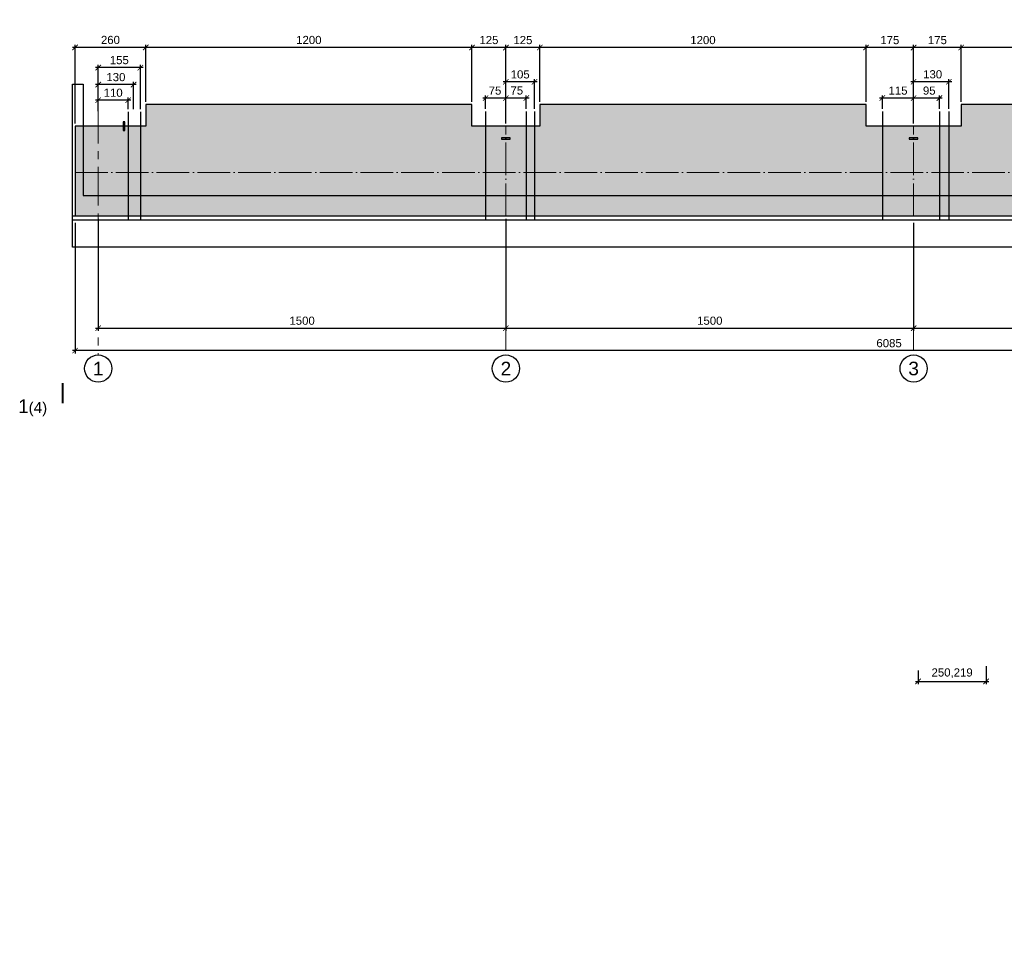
# Model space of a CAD drawing. Header units: millimetres. Extents: x 455957 to 840819, y 463725 to 618741.
# Tile 8 of 13: x 532971 to 569197, y 478283 to 512383. Entities that reach past the tile are written whole.
import ezdxf

# ---------------------------------------------------------------- set-up
doc = ezdxf.new("R2010")
doc.units = ezdxf.units.MM
doc.linetypes.add('ACAD_ISO04W100', pattern=[30, 24, -3, 0, -3])
doc.linetypes.add('осевая', pattern=[50.8, 31.75, -6.35, 6.35, -6.35])
for name, color, linetype, lineweight in [('Бетон', 7, 'Continuous', 50), ('ГТО-2_Размеры', 7, 'Continuous', 15), ('Отдел_Заглавные надписи', 7, 'Continuous', 30), ('Отдел_Разрезы. Сечения. Узлы', 7, 'Continuous', 15)]:
    doc.layers.add(name, color=color, linetype=linetype, lineweight=lineweight)
doc.layers.add('Оси', color=1, linetype='осевая')
doc.layers.add('Штриховка', color=7, linetype='Continuous')
doc.styles.add('arial', font='arial.ttf')
doc.styles.add('аrial', font='arial.ttf')
doc.styles.add('Рогун1', font='arial.ttf')
doc.dimstyles.new('100 мм', dxfattribs={"dimscale": 100, "dimtxt": 3.5, "dimasz": 2, "dimexe": 1, "dimexo": 1, "dimgap": 1.2, "dimtad": 1, "dimdec": 0, "dimlfac": 0.1, "dimrnd": 0.0001, "dimtxsty": 'Рогун1', "dimblk": 'ARCHTICK', "dimcen": 2.5, "dimdle": 1, "dimaunit": 1, "dimadec": 1, "dimazin": 0, "dimtfac": 1, "dimtdec": 0, "dimtmove": 1, "dimatfit": 3, "dimldrblk": 'ARCHTICK', "dimfxl": 1, "dimtfill": 1, "dimarcsym": 0})

# ---------------------------------------------------------------- blocks, each defined once
blk = doc.blocks.new('_ArchTick')
at = {"color": 0, "linetype": 'ByBlock', "const_width": 0.15}
blk.add_lwpolyline([(-0.5, -0.5), (0.5, 0.5)], dxfattribs=at)
blk = doc.blocks.new('*D71')
at = {"layer": 'Defpoints', "color": 0, "transparency": 16777216}
for p in [(535860, 505160), (550860, 505160), (550860, 501031)]:
    blk.add_point(p, dxfattribs=at)
at = {"layer": 'ГТО-2_Размеры', "color": 0, "lineweight": -2, "transparency": 16777216}
for p, q in [((535860, 505060), (535860, 500931)), ((550860, 505060), (550860, 500931)), ((535760, 501031), (550960, 501031))]:
    blk.add_line(p, q, dxfattribs=at)
at = {"layer": 'ГТО-2_Размеры', "color": 0, "lineweight": -2, "transparency": 16777216, "xscale": 200, "yscale": 200, "zscale": 200, "rotation": 180}
blk.add_blockref('_ArchTick', (535860, 501031), dxfattribs=at)
at = {"layer": 'ГТО-2_Размеры', "color": 0, "lineweight": -2, "transparency": 16777216, "xscale": 200, "yscale": 200, "zscale": 200}
blk.add_blockref('_ArchTick', (550860, 501031), dxfattribs=at)
at = {"layer": 'ГТО-2_Размеры', "color": 0, "transparency": 16777216, "insert": (543360, 501304), "char_height": 300, "attachment_point": 5, "style": 'Рогун1'}
blk.add_mtext('1500', dxfattribs=at)
blk = doc.blocks.new('*D78')
at = {"layer": 'Defpoints', "color": 0, "transparency": 16777216}
for p in [(550860, 505010), (565860, 502204), (565860, 501031)]:
    blk.add_point(p, dxfattribs=at)
at = {"layer": 'ГТО-2_Размеры', "color": 0, "lineweight": -2, "transparency": 16777216}
for p, q in [((550860, 504910), (550860, 500931)), ((565860, 502104), (565860, 500931)), ((550760, 501031), (565960, 501031))]:
    blk.add_line(p, q, dxfattribs=at)
at = {"layer": 'ГТО-2_Размеры', "color": 0, "lineweight": -2, "transparency": 16777216, "xscale": 200, "yscale": 200, "zscale": 200, "rotation": 180}
blk.add_blockref('_ArchTick', (550860, 501031), dxfattribs=at)
at = {"layer": 'ГТО-2_Размеры', "color": 0, "lineweight": -2, "transparency": 16777216, "xscale": 200, "yscale": 200, "zscale": 200}
blk.add_blockref('_ArchTick', (565860, 501031), dxfattribs=at)
at = {"layer": 'ГТО-2_Размеры', "color": 0, "transparency": 16777216, "insert": (558360, 501304), "char_height": 300, "attachment_point": 5, "style": 'Рогун1'}
blk.add_mtext('1500', dxfattribs=at)
blk = doc.blocks.new('*D72')
at = {"layer": 'Defpoints', "color": 0, "transparency": 16777216}
for p in [(565860, 505010), (580860, 505010), (580860, 501031)]:
    blk.add_point(p, dxfattribs=at)
at = {"layer": 'ГТО-2_Размеры', "color": 0, "lineweight": -2, "transparency": 16777216}
for p, q in [((565860, 504910), (565860, 500931)), ((580860, 504910), (580860, 500931)), ((565760, 501031), (580960, 501031))]:
    blk.add_line(p, q, dxfattribs=at)
at = {"layer": 'ГТО-2_Размеры', "color": 0, "lineweight": -2, "transparency": 16777216, "xscale": 200, "yscale": 200, "zscale": 200, "rotation": 180}
blk.add_blockref('_ArchTick', (565860, 501031), dxfattribs=at)
at = {"layer": 'ГТО-2_Размеры', "color": 0, "lineweight": -2, "transparency": 16777216, "xscale": 200, "yscale": 200, "zscale": 200}
blk.add_blockref('_ArchTick', (580860, 501031), dxfattribs=at)
at = {"layer": 'ГТО-2_Размеры', "color": 0, "transparency": 16777216, "insert": (573360, 501304), "char_height": 300, "attachment_point": 5, "style": 'Рогун1'}
blk.add_mtext('1500', dxfattribs=at)
blk = doc.blocks.new('*D74')
at = {"layer": 'Defpoints', "color": 0, "transparency": 16777216}
for p in [(535010, 505004), (595860, 503910), (535010, 500204)]:
    blk.add_point(p, dxfattribs=at)
at = {"layer": 'ГТО-2_Размеры', "color": 0, "lineweight": -2, "transparency": 16777216}
for p, q in [((535010, 504904), (535010, 500104)), ((595860, 503810), (595860, 500104)), ((595960, 500204), (534910, 500204))]:
    blk.add_line(p, q, dxfattribs=at)
at = {"layer": 'ГТО-2_Размеры', "color": 0, "lineweight": -2, "transparency": 16777216, "xscale": 200, "yscale": 200, "zscale": 200, "rotation": 180}
blk.add_blockref('_ArchTick', (535010, 500204), dxfattribs=at)
at = {"layer": 'ГТО-2_Размеры', "color": 0, "lineweight": -2, "transparency": 16777216, "xscale": 200, "yscale": 200, "zscale": 200}
blk.add_blockref('_ArchTick', (595860, 500204), dxfattribs=at)
at = {"layer": 'ГТО-2_Размеры', "color": 0, "transparency": 16777216, "insert": (564957, 500477), "char_height": 300, "attachment_point": 5, "style": 'Рогун1'}
blk.add_mtext('6085', dxfattribs=at)
blk = doc.blocks.new('*D81')
at = {"layer": 'Defpoints', "color": 0, "transparency": 16777216}
for p in [(567610, 511358), (567610, 509260), (579610, 509260)]:
    blk.add_point(p, dxfattribs=at)
at = {"layer": 'ГТО-2_Размеры', "color": 0, "lineweight": -2, "transparency": 16777216}
for p, q in [((579710, 511358), (567510, 511358)), ((567610, 509360), (567610, 511458)), ((579610, 509360), (579610, 511458))]:
    blk.add_line(p, q, dxfattribs=at)
at = {"layer": 'ГТО-2_Размеры', "color": 0, "lineweight": -2, "transparency": 16777216, "xscale": 200, "yscale": 200, "zscale": 200, "rotation": 180}
blk.add_blockref('_ArchTick', (567610, 511358), dxfattribs=at)
at = {"layer": 'ГТО-2_Размеры', "color": 0, "lineweight": -2, "transparency": 16777216, "xscale": 200, "yscale": 200, "zscale": 200}
blk.add_blockref('_ArchTick', (579610, 511358), dxfattribs=at)
at = {"layer": 'ГТО-2_Размеры', "color": 0, "transparency": 16777216, "insert": (573610, 511631), "char_height": 300, "attachment_point": 5, "style": 'Рогун1'}
blk.add_mtext('1200', dxfattribs=at)
blk = doc.blocks.new('*D82')
at = {"layer": 'Defpoints', "color": 0, "transparency": 16777216}
for p in [(564110, 511358), (564110, 509260), (565860, 508460)]:
    blk.add_point(p, dxfattribs=at)
at = {"layer": 'ГТО-2_Размеры', "color": 0, "lineweight": -2, "transparency": 16777216}
for p, q in [((565960, 511358), (564010, 511358)), ((564110, 509360), (564110, 511458)), ((565860, 508560), (565860, 511458))]:
    blk.add_line(p, q, dxfattribs=at)
at = {"layer": 'ГТО-2_Размеры', "color": 0, "lineweight": -2, "transparency": 16777216, "xscale": 200, "yscale": 200, "zscale": 200, "rotation": 180}
blk.add_blockref('_ArchTick', (564110, 511358), dxfattribs=at)
at = {"layer": 'ГТО-2_Размеры', "color": 0, "lineweight": -2, "transparency": 16777216, "xscale": 200, "yscale": 200, "zscale": 200}
blk.add_blockref('_ArchTick', (565860, 511358), dxfattribs=at)
at = {"layer": 'ГТО-2_Размеры', "color": 0, "transparency": 16777216, "insert": (564985, 511631), "char_height": 300, "attachment_point": 5, "style": 'Рогун1'}
blk.add_mtext('175', dxfattribs=at)
blk = doc.blocks.new('*D83')
at = {"layer": 'Defpoints', "color": 0, "transparency": 16777216}
for p in [(552110, 511359), (552110, 509260), (564110, 509260)]:
    blk.add_point(p, dxfattribs=at)
at = {"layer": 'ГТО-2_Размеры', "color": 0, "lineweight": -2, "transparency": 16777216}
for p, q in [((564210, 511359), (552010, 511359)), ((552110, 509360), (552110, 511459)), ((564110, 509360), (564110, 511459))]:
    blk.add_line(p, q, dxfattribs=at)
at = {"layer": 'ГТО-2_Размеры', "color": 0, "lineweight": -2, "transparency": 16777216, "xscale": 200, "yscale": 200, "zscale": 200, "rotation": 180}
blk.add_blockref('_ArchTick', (552110, 511359), dxfattribs=at)
at = {"layer": 'ГТО-2_Размеры', "color": 0, "lineweight": -2, "transparency": 16777216, "xscale": 200, "yscale": 200, "zscale": 200}
blk.add_blockref('_ArchTick', (564110, 511359), dxfattribs=at)
at = {"layer": 'ГТО-2_Размеры', "color": 0, "transparency": 16777216, "insert": (558110, 511632), "char_height": 300, "attachment_point": 5, "style": 'Рогун1'}
blk.add_mtext('1200', dxfattribs=at)
blk = doc.blocks.new('*D84')
at = {"layer": 'Defpoints', "color": 0, "transparency": 16777216}
for p in [(549610, 511360), (549610, 509260), (550860, 508460)]:
    blk.add_point(p, dxfattribs=at)
at = {"layer": 'ГТО-2_Размеры', "color": 0, "lineweight": -2, "transparency": 16777216}
for p, q in [((550960, 511360), (549510, 511360)), ((549610, 509360), (549610, 511460)), ((550860, 508560), (550860, 511460))]:
    blk.add_line(p, q, dxfattribs=at)
at = {"layer": 'ГТО-2_Размеры', "color": 0, "lineweight": -2, "transparency": 16777216, "xscale": 200, "yscale": 200, "zscale": 200, "rotation": 180}
blk.add_blockref('_ArchTick', (549610, 511360), dxfattribs=at)
at = {"layer": 'ГТО-2_Размеры', "color": 0, "lineweight": -2, "transparency": 16777216, "xscale": 200, "yscale": 200, "zscale": 200}
blk.add_blockref('_ArchTick', (550860, 511360), dxfattribs=at)
at = {"layer": 'ГТО-2_Размеры', "color": 0, "transparency": 16777216, "insert": (550235, 511633), "char_height": 300, "attachment_point": 5, "style": 'Рогун1'}
blk.add_mtext('125', dxfattribs=at)
blk = doc.blocks.new('*D85')
at = {"layer": 'Defpoints', "color": 0, "transparency": 16777216}
for p in [(537610, 511361), (537610, 509260), (549610, 509260)]:
    blk.add_point(p, dxfattribs=at)
at = {"layer": 'ГТО-2_Размеры', "color": 0, "lineweight": -2, "transparency": 16777216}
for p, q in [((549710, 511361), (537510, 511361)), ((537610, 509360), (537610, 511461)), ((549610, 509360), (549610, 511461))]:
    blk.add_line(p, q, dxfattribs=at)
at = {"layer": 'ГТО-2_Размеры', "color": 0, "lineweight": -2, "transparency": 16777216, "xscale": 200, "yscale": 200, "zscale": 200, "rotation": 180}
blk.add_blockref('_ArchTick', (537610, 511361), dxfattribs=at)
at = {"layer": 'ГТО-2_Размеры', "color": 0, "lineweight": -2, "transparency": 16777216, "xscale": 200, "yscale": 200, "zscale": 200}
blk.add_blockref('_ArchTick', (549610, 511361), dxfattribs=at)
at = {"layer": 'ГТО-2_Размеры', "color": 0, "transparency": 16777216, "insert": (543610, 511635), "char_height": 300, "attachment_point": 5, "style": 'Рогун1'}
blk.add_mtext('1200', dxfattribs=at)
blk = doc.blocks.new('*D86')
at = {"layer": 'Defpoints', "color": 0, "transparency": 16777216}
for p in [(535010, 511363), (537610, 509260), (535010, 508460)]:
    blk.add_point(p, dxfattribs=at)
at = {"layer": 'ГТО-2_Размеры', "color": 0, "lineweight": -2, "transparency": 16777216}
for p, q in [((537710, 511363), (534910, 511363)), ((535010, 508560), (535010, 511463)), ((537610, 509360), (537610, 511463))]:
    blk.add_line(p, q, dxfattribs=at)
at = {"layer": 'ГТО-2_Размеры', "color": 0, "lineweight": -2, "transparency": 16777216, "xscale": 200, "yscale": 200, "zscale": 200, "rotation": 180}
blk.add_blockref('_ArchTick', (535010, 511363), dxfattribs=at)
at = {"layer": 'ГТО-2_Размеры', "color": 0, "lineweight": -2, "transparency": 16777216, "xscale": 200, "yscale": 200, "zscale": 200}
blk.add_blockref('_ArchTick', (537610, 511363), dxfattribs=at)
at = {"layer": 'ГТО-2_Размеры', "color": 0, "transparency": 16777216, "insert": (536310, 511636), "char_height": 300, "attachment_point": 5, "style": 'Рогун1'}
blk.add_mtext('260', dxfattribs=at)
blk = doc.blocks.new('*D88')
at = {"layer": 'Defpoints', "color": 0, "transparency": 16777216}
for p in [(550860, 511359), (550860, 509260), (552110, 509260)]:
    blk.add_point(p, dxfattribs=at)
at = {"layer": 'ГТО-2_Размеры', "color": 0, "lineweight": -2, "transparency": 16777216}
for p, q in [((552210, 511359), (550760, 511359)), ((550860, 509360), (550860, 511459)), ((552110, 509360), (552110, 511459))]:
    blk.add_line(p, q, dxfattribs=at)
at = {"layer": 'ГТО-2_Размеры', "color": 0, "lineweight": -2, "transparency": 16777216, "xscale": 200, "yscale": 200, "zscale": 200, "rotation": 180}
blk.add_blockref('_ArchTick', (550860, 511359), dxfattribs=at)
at = {"layer": 'ГТО-2_Размеры', "color": 0, "lineweight": -2, "transparency": 16777216, "xscale": 200, "yscale": 200, "zscale": 200}
blk.add_blockref('_ArchTick', (552110, 511359), dxfattribs=at)
at = {"layer": 'ГТО-2_Размеры', "color": 0, "transparency": 16777216, "insert": (551485, 511632), "char_height": 300, "attachment_point": 5, "style": 'Рогун1'}
blk.add_mtext('125', dxfattribs=at)
blk = doc.blocks.new('*D89')
at = {"layer": 'Defpoints', "color": 0, "transparency": 16777216}
for p in [(565860, 511358), (565860, 509260), (567610, 509260)]:
    blk.add_point(p, dxfattribs=at)
at = {"layer": 'ГТО-2_Размеры', "color": 0, "lineweight": -2, "transparency": 16777216}
for p, q in [((567710, 511358), (565760, 511358)), ((565860, 509360), (565860, 511458)), ((567610, 509360), (567610, 511458))]:
    blk.add_line(p, q, dxfattribs=at)
at = {"layer": 'ГТО-2_Размеры', "color": 0, "lineweight": -2, "transparency": 16777216, "xscale": 200, "yscale": 200, "zscale": 200, "rotation": 180}
blk.add_blockref('_ArchTick', (565860, 511358), dxfattribs=at)
at = {"layer": 'ГТО-2_Размеры', "color": 0, "lineweight": -2, "transparency": 16777216, "xscale": 200, "yscale": 200, "zscale": 200}
blk.add_blockref('_ArchTick', (567610, 511358), dxfattribs=at)
at = {"layer": 'ГТО-2_Размеры', "color": 0, "transparency": 16777216, "insert": (566735, 511631), "char_height": 300, "attachment_point": 5, "style": 'Рогун1'}
blk.add_mtext('175', dxfattribs=at)
blk = doc.blocks.new('*D77')
at = {"layer": 'Defpoints', "color": 0, "transparency": 16777216}
for p in [(535860, 509996), (535860, 509256), (537160, 508988)]:
    blk.add_point(p, dxfattribs=at)
at = {"layer": 'ГТО-2_Размеры', "color": 0, "lineweight": -2, "transparency": 16777216}
for p, q in [((535860, 509356), (535860, 510096)), ((537160, 509088), (537160, 510096)), ((537260, 509996), (535760, 509996))]:
    blk.add_line(p, q, dxfattribs=at)
at = {"layer": 'ГТО-2_Размеры', "color": 0, "lineweight": -2, "transparency": 16777216, "xscale": 200, "yscale": 200, "zscale": 200, "rotation": 180}
blk.add_blockref('_ArchTick', (535860, 509996), dxfattribs=at)
at = {"layer": 'ГТО-2_Размеры', "color": 0, "lineweight": -2, "transparency": 16777216, "xscale": 200, "yscale": 200, "zscale": 200}
blk.add_blockref('_ArchTick', (537160, 509996), dxfattribs=at)
at = {"layer": 'ГТО-2_Размеры', "color": 0, "transparency": 16777216, "insert": (536510, 510269), "char_height": 300, "attachment_point": 5, "style": 'Рогун1'}
blk.add_mtext('130', dxfattribs=at)
blk = doc.blocks.new('*D75')
at = {"layer": 'Defpoints', "color": 0, "transparency": 16777216}
for p in [(550110, 509499), (550110, 509002), (550860, 508999)]:
    blk.add_point(p, dxfattribs=at)
at = {"layer": 'ГТО-2_Размеры', "color": 0, "lineweight": -2, "transparency": 16777216}
for p, q in [((550960, 509499), (550010, 509499)), ((550110, 509102), (550110, 509599)), ((550860, 509099), (550860, 509599))]:
    blk.add_line(p, q, dxfattribs=at)
at = {"layer": 'ГТО-2_Размеры', "color": 0, "lineweight": -2, "transparency": 16777216, "xscale": 200, "yscale": 200, "zscale": 200, "rotation": 180}
blk.add_blockref('_ArchTick', (550110, 509499), dxfattribs=at)
at = {"layer": 'ГТО-2_Размеры', "color": 0, "lineweight": -2, "transparency": 16777216, "xscale": 200, "yscale": 200, "zscale": 200}
blk.add_blockref('_ArchTick', (550860, 509499), dxfattribs=at)
at = {"layer": 'ГТО-2_Размеры', "color": 0, "transparency": 16777216, "insert": (550460, 509772), "char_height": 300, "attachment_point": 5, "style": 'Рогун1'}
blk.add_mtext('75', dxfattribs=at)
blk = doc.blocks.new('*D76')
at = {"layer": 'Defpoints', "color": 0, "transparency": 16777216}
for p in [(564710, 509499), (564710, 508999), (565860, 508999)]:
    blk.add_point(p, dxfattribs=at)
at = {"layer": 'ГТО-2_Размеры', "color": 0, "lineweight": -2, "transparency": 16777216}
for p, q in [((565960, 509499), (564610, 509499)), ((564710, 509099), (564710, 509599)), ((565860, 509099), (565860, 509599))]:
    blk.add_line(p, q, dxfattribs=at)
at = {"layer": 'ГТО-2_Размеры', "color": 0, "lineweight": -2, "transparency": 16777216, "xscale": 200, "yscale": 200, "zscale": 200, "rotation": 180}
blk.add_blockref('_ArchTick', (564710, 509499), dxfattribs=at)
at = {"layer": 'ГТО-2_Размеры', "color": 0, "lineweight": -2, "transparency": 16777216, "xscale": 200, "yscale": 200, "zscale": 200}
blk.add_blockref('_ArchTick', (565860, 509499), dxfattribs=at)
at = {"layer": 'ГТО-2_Размеры', "color": 0, "transparency": 16777216, "insert": (565285, 509772), "char_height": 300, "attachment_point": 5, "style": 'Рогун1'}
blk.add_mtext('115', dxfattribs=at)
blk = doc.blocks.new('*D91')
at = {"layer": 'Defpoints', "color": 0, "transparency": 16777216}
for p in [(535860, 509421), (536960, 508988), (535860, 508915)]:
    blk.add_point(p, dxfattribs=at)
at = {"layer": 'ГТО-2_Размеры', "color": 0, "lineweight": -2, "transparency": 16777216}
for p, q in [((537060, 509421), (535760, 509421)), ((535860, 509015), (535860, 509521)), ((536960, 509088), (536960, 509521))]:
    blk.add_line(p, q, dxfattribs=at)
at = {"layer": 'ГТО-2_Размеры', "color": 0, "lineweight": -2, "transparency": 16777216, "xscale": 200, "yscale": 200, "zscale": 200, "rotation": 180}
blk.add_blockref('_ArchTick', (535860, 509421), dxfattribs=at)
at = {"layer": 'ГТО-2_Размеры', "color": 0, "lineweight": -2, "transparency": 16777216, "xscale": 200, "yscale": 200, "zscale": 200}
blk.add_blockref('_ArchTick', (536960, 509421), dxfattribs=at)
at = {"layer": 'ГТО-2_Размеры', "color": 0, "transparency": 16777216, "insert": (536410, 509694), "char_height": 300, "attachment_point": 5, "style": 'Рогун1'}
blk.add_mtext('110', dxfattribs=at)
blk = doc.blocks.new('*D92')
at = {"layer": 'Defpoints', "color": 0, "transparency": 16777216}
for p in [(535860, 510620), (537410, 508988), (535860, 508915)]:
    blk.add_point(p, dxfattribs=at)
at = {"layer": 'ГТО-2_Размеры', "color": 0, "lineweight": -2, "transparency": 16777216}
for p, q in [((537510, 510620), (535760, 510620)), ((535860, 509015), (535860, 510720)), ((537410, 509088), (537410, 510720))]:
    blk.add_line(p, q, dxfattribs=at)
at = {"layer": 'ГТО-2_Размеры', "color": 0, "lineweight": -2, "transparency": 16777216, "xscale": 200, "yscale": 200, "zscale": 200, "rotation": 180}
blk.add_blockref('_ArchTick', (535860, 510620), dxfattribs=at)
at = {"layer": 'ГТО-2_Размеры', "color": 0, "lineweight": -2, "transparency": 16777216, "xscale": 200, "yscale": 200, "zscale": 200}
blk.add_blockref('_ArchTick', (537410, 510620), dxfattribs=at)
at = {"layer": 'ГТО-2_Размеры', "color": 0, "transparency": 16777216, "insert": (536635, 510894), "char_height": 300, "attachment_point": 5, "style": 'Рогун1'}
blk.add_mtext('155', dxfattribs=at)
blk = doc.blocks.new('*D93')
at = {"layer": 'Defpoints', "color": 0, "transparency": 16777216}
for p in [(550860, 509499), (550860, 509008), (551610, 509002)]:
    blk.add_point(p, dxfattribs=at)
at = {"layer": 'ГТО-2_Размеры', "color": 0, "lineweight": -2, "transparency": 16777216}
for p, q in [((551710, 509499), (550760, 509499)), ((550860, 509108), (550860, 509599)), ((551610, 509102), (551610, 509599))]:
    blk.add_line(p, q, dxfattribs=at)
at = {"layer": 'ГТО-2_Размеры', "color": 0, "lineweight": -2, "transparency": 16777216, "xscale": 200, "yscale": 200, "zscale": 200, "rotation": 180}
blk.add_blockref('_ArchTick', (550860, 509499), dxfattribs=at)
at = {"layer": 'ГТО-2_Размеры', "color": 0, "lineweight": -2, "transparency": 16777216, "xscale": 200, "yscale": 200, "zscale": 200}
blk.add_blockref('_ArchTick', (551610, 509499), dxfattribs=at)
at = {"layer": 'ГТО-2_Размеры', "color": 0, "transparency": 16777216, "insert": (551260, 509777), "char_height": 300, "attachment_point": 5, "style": 'Рогун1'}
blk.add_mtext('75', dxfattribs=at)
blk = doc.blocks.new('*D94')
at = {"layer": 'Defpoints', "color": 0, "transparency": 16777216}
for p in [(550860, 510096), (550860, 509499), (551910, 509008)]:
    blk.add_point(p, dxfattribs=at)
at = {"layer": 'ГТО-2_Размеры', "color": 0, "lineweight": -2, "transparency": 16777216}
for p, q in [((552010, 510096), (550760, 510096)), ((550860, 509599), (550860, 510196)), ((551910, 509108), (551910, 510196))]:
    blk.add_line(p, q, dxfattribs=at)
at = {"layer": 'ГТО-2_Размеры', "color": 0, "lineweight": -2, "transparency": 16777216, "xscale": 200, "yscale": 200, "zscale": 200, "rotation": 180}
blk.add_blockref('_ArchTick', (550860, 510096), dxfattribs=at)
at = {"layer": 'ГТО-2_Размеры', "color": 0, "lineweight": -2, "transparency": 16777216, "xscale": 200, "yscale": 200, "zscale": 200}
blk.add_blockref('_ArchTick', (551910, 510096), dxfattribs=at)
at = {"layer": 'ГТО-2_Размеры', "color": 0, "transparency": 16777216, "insert": (551385, 510369), "char_height": 300, "attachment_point": 5, "style": 'Рогун1'}
blk.add_mtext('105', dxfattribs=at)
blk = doc.blocks.new('*D98')
at = {"layer": 'Defpoints', "color": 0, "transparency": 16777216}
for p in [(565860, 509499), (565860, 508999), (566810, 508999)]:
    blk.add_point(p, dxfattribs=at)
at = {"layer": 'ГТО-2_Размеры', "color": 0, "lineweight": -2, "transparency": 16777216}
for p, q in [((566910, 509499), (565760, 509499)), ((565860, 509099), (565860, 509599)), ((566810, 509099), (566810, 509599))]:
    blk.add_line(p, q, dxfattribs=at)
at = {"layer": 'ГТО-2_Размеры', "color": 0, "lineweight": -2, "transparency": 16777216, "xscale": 200, "yscale": 200, "zscale": 200, "rotation": 180}
blk.add_blockref('_ArchTick', (565860, 509499), dxfattribs=at)
at = {"layer": 'ГТО-2_Размеры', "color": 0, "lineweight": -2, "transparency": 16777216, "xscale": 200, "yscale": 200, "zscale": 200}
blk.add_blockref('_ArchTick', (566810, 509499), dxfattribs=at)
at = {"layer": 'ГТО-2_Размеры', "color": 0, "transparency": 16777216, "insert": (566435, 509772), "char_height": 300, "attachment_point": 5, "style": 'Рогун1'}
blk.add_mtext('95', dxfattribs=at)
blk = doc.blocks.new('*D99')
at = {"layer": 'Defpoints', "color": 0, "transparency": 16777216}
for p in [(565860, 510099), (565860, 509499), (567160, 508999)]:
    blk.add_point(p, dxfattribs=at)
at = {"layer": 'ГТО-2_Размеры', "color": 0, "lineweight": -2, "transparency": 16777216}
for p, q in [((567260, 510099), (565760, 510099)), ((565860, 509599), (565860, 510199)), ((567160, 509099), (567160, 510199))]:
    blk.add_line(p, q, dxfattribs=at)
at = {"layer": 'ГТО-2_Размеры', "color": 0, "lineweight": -2, "transparency": 16777216, "xscale": 200, "yscale": 200, "zscale": 200, "rotation": 180}
blk.add_blockref('_ArchTick', (565860, 510099), dxfattribs=at)
at = {"layer": 'ГТО-2_Размеры', "color": 0, "lineweight": -2, "transparency": 16777216, "xscale": 200, "yscale": 200, "zscale": 200}
blk.add_blockref('_ArchTick', (567160, 510099), dxfattribs=at)
at = {"layer": 'ГТО-2_Размеры', "color": 0, "transparency": 16777216, "insert": (566560, 510372), "char_height": 300, "attachment_point": 5, "style": 'Рогун1'}
blk.add_mtext('130', dxfattribs=at)
blk = doc.blocks.new('*D127')
at = {"layer": 'Defpoints', "color": 0, "transparency": 16777216}
for p in [(538087, 532693), (539487, 532449), (538087, 532146), (568528, 488691), (566026, 488530), (568528, 488032)]:
    blk.add_point(p, dxfattribs=at)
at = {"layer": 'ГТО-2_Размеры', "color": 0, "lineweight": -2, "transparency": 16777216}
for p, q in [((538087, 532593), (538087, 532046)), ((539487, 532349), (539487, 532046)), ((539587, 532146), (537987, 532146)), ((566026, 488430), (566026, 487932)), ((568528, 488591), (568528, 487932)), ((565926, 488032), (568628, 488032))]:
    blk.add_line(p, q, dxfattribs=at)
at = {"layer": 'ГТО-2_Размеры', "color": 0, "lineweight": -2, "transparency": 16777216, "xscale": 200, "yscale": 200, "zscale": 200, "rotation": 180}
for p in [(538087, 532146), (566026, 488032)]:
    blk.add_blockref('_ArchTick', p, dxfattribs=at)
at = {"layer": 'ГТО-2_Размеры', "color": 0, "lineweight": -2, "transparency": 16777216, "xscale": 200, "yscale": 200, "zscale": 200}
for p in [(539487, 532146), (568528, 488032)]:
    blk.add_blockref('_ArchTick', p, dxfattribs=at)
at = {"layer": 'ГТО-2_Размеры', "color": 0, "transparency": 16777216, "insert": (538787, 532419), "char_height": 300, "attachment_point": 5, "style": 'Рогун1'}
blk.add_mtext('140', dxfattribs=at)
at = {"layer": 'ГТО-2_Размеры', "color": 0, "transparency": 16777216, "insert": (567277, 488333), "char_height": 300, "attachment_point": 5, "style": 'Рогун1', "bg_fill": 3, "box_fill_scale": 1.1, "bg_fill_color": 256, "bg_fill_true_color": 13158600, "bg_fill_transparency": 0}
blk.add_mtext('250,219', dxfattribs=at)

msp = doc.modelspace()

# ---------------------------------------------------------------- hatches: boundary and pattern name
at = {"layer": 'Штриховка', "lineweight": 13}
h = msp.add_hatch(dxfattribs=at)
h.set_pattern_fill('AR-CONC', color=256, scale=10)
h.set_pattern_definition([(50, (188136, -8668.5), (1821.8467, -159.391), [190.5, -2095.5]), (355, (188136, -8668.5), (-352.434, 1910.5685), [152.4, -1676.406]), (100.45144, (188287.8, -8681.7), (1469.4125, 1751.1775), [161.9, -1780.9024]), (46.1842, (188136, -8160.5), (2710.7904, -420.423), [285.75, -3143.25]), (96.63556, (188362, -8195.5), (2374.041, 2474.261), [242.85, -2671.356]), (351.18415, (188136, -8160.5), (2374.041, 2474.261), [228.6, -2514.597]), (21, (188390, -8287.5), (1516.144, -1022.652), [190.5, -2095.5]), (326, (188390, -8287.5), (618.0203, 1841.8797), [152.4, -1676.4]), (71.45144, (188516.3, -8372.7), (2134.164, 819.2277), [161.9, -1780.8994]), (37.5, (188136, -8668.46), (30.88603, 845.5504), [0, -1656.08, 0, -1701.8, 0, -1682.75]), (7.5, (188136, -8668.5), (668.1966, 1001.8057), [0, -970.28, 0, -1617.98, 0, -641.35]), (327.5, (187569.6, -8668.46), (1355.90595, -57.28744), [0, -635, 0, -1981.2, 0, -2628.9]), (317.5, (187315.6, -8668.5), (1481.2918, 254.265), [0, -825.5, 0, -1315.72, 0, -1866.9])])
h.paths.add_polyline_path([(537610.0904318, 508459.6469776), (535010.0904318, 508459.6469776), (535010.0904318, 505159.6469776), (594860.0904318, 505159.6469776), (595560.0904318, 505159.6478327), (595560.0904318, 508459.6478327), (594110.090432, 508459.6469776), (594110.090432, 509259.6469776), (582110.0904319, 509259.6469776), (582110.0904319, 508459.6469776), (579610.0904319, 508459.6469776), (579610.0904319, 509259.6469776), (567610.0904315, 509259.6469776), (567610.0904315, 508459.6469776), (564110.090432, 508459.6469776), (564110.090432, 509259.6469776), (552110.0904319, 509259.6469776), (552110.0904319, 508459.6469776), (549610.0904319, 508459.6469776), (549610.0904319, 509259.6469776), (537610.0904318, 509259.6469776)])

# ---------------------------------------------------------------- linework, layer by layer
at = {"lineweight": 30}
for points in [[(536960.0904318, 508995.731546), (536960.0904318, 505009.5609704)], [(537410.0904318, 508990.427905), (537410.0904318, 505009.5609704)], [(550110.0904319, 509007.5895788), (550110.0904319, 505021.4190032)], [(551610.0904319, 509007.5895788), (551610.0904319, 505021.4190032)], [(551910.0904319, 509007.5895788), (551910.0904319, 505021.4190032)], [(564710.0904318, 509007.5895788), (564710.0904318, 505021.4190032)], [(566810.0904318, 508999.4233596), (566810.0904318, 505013.252784)], [(567160.0904318, 508999.4233596), (567160.0904318, 505013.252784)]]:
    msp.add_lwpolyline(points, dxfattribs=at)
at = {"color": 6, "lineweight": 25}
for points in [[(536836.2095587, 508299.6472325), (536836.2095587, 508619.6472325), (536783.9713049, 508619.6472325), (536783.9713049, 508299.6472325)], [(551020.0903143, 508035.7593046), (550700.0904094, 508035.7594046), (550700.0904094, 507983.5211508), (551020.0903143, 507983.5210508)], [(566020.0905366, 508035.7595107), (565700.0905366, 508035.7595107), (565700.0905366, 507983.5212569), (566020.0905366, 507983.5212569)]]:
    msp.add_lwpolyline(points, close=True, dxfattribs=at)
at = {"color": 4, "linetype": 'ACAD_ISO04W100', "lineweight": 15, "ltscale": 50}
for points in [[(550860.0904318, 505159.6474249), (550860.0904319, 508459.6469776)], [(565860.0904318, 505159.6474249), (565860.0904319, 508459.6469776)], [(535010.0904318, 506759.6469776), (595610.0904318, 506759.6469776)]]:
    msp.add_lwpolyline(points, dxfattribs=at)
at = {"color": 3, "lineweight": 25}
msp.add_lwpolyline([(596301.0556285, 505161.0022886), (597610.0904315, 505161.0022886), (597645.3253341, 505009.5609704), (597145.5006282, 504759.6486174), (594574.6802354, 504759.6486174), (594074.8555294, 505009.5609704), (534910.0904318, 505009.5609704), (534910.0904318, 505159.6469776), (535010.0904318, 505159.6469776)], dxfattribs=at)
for centre in [(535860.0904318, 499543.8676067), (550860.0904318, 499543.8676067), (565860.0904318, 499543.8676067)]:
    msp.add_circle(centre, 500)
at = {"layer": 'Бетон', "color": 1, "lineweight": 25, "ltscale": 10}
msp.add_lwpolyline([(596110.0904318, 505909.6469776), (597861.3918984, 505909.6469776), (597861.3918984, 504009.6469776), (534910.0904318, 504009.6469776), (534910.0904318, 510009.6469776), (535310.0904318, 510009.6469776), (535310.0904318, 505909.6469776), (595610.0904318, 505909.6469776)], dxfattribs=at)
at = {"layer": 'Бетон', "color": 2, "lineweight": 25, "ltscale": 10}
msp.add_lwpolyline([(595610.0904318, 505159.6486879), (595610.0904318, 508459.6469776), (594110.090432, 508459.6469776), (594110.090432, 509259.6469776), (582110.0904319, 509259.6469776), (582110.0904319, 508459.6469776), (579610.0904319, 508459.6469776), (579610.0904319, 509259.6469776), (567610.0904315, 509259.6469776), (567610.0904315, 508459.6469776), (564110.090432, 508459.6469776), (564110.090432, 509259.6469776), (552110.0904319, 509259.6469776), (552110.0904319, 508459.6469776), (549610.0904319, 508459.6469776), (549610.0904319, 509259.6469776), (537610.0904318, 509259.6469776), (537610.0904318, 508459.6469776), (535010.0904318, 508459.6469776), (535010.0904318, 505159.6469776)], close=True, dxfattribs=at)
at = {"layer": 'Оси', "linetype": 'осевая', "lineweight": 15, "ltscale": 45}
for points in [[(535860.0904318, 509256.3724091), (535860.0904318, 500043.8676067)], [(550860.0904318, 503909.6469776), (550860.0904318, 500043.8676067)], [(565860.0904318, 503909.6469776), (565860.0904318, 500043.8676067)]]:
    msp.add_lwpolyline(points, dxfattribs=at)
at = {"layer": 'Отдел_Разрезы. Сечения. Узлы'}
msp.add_lwpolyline([(534556.7728434, 499013.9797898, 75, 75, 0), (534556.2276757, 498263.9799879, 75, 75, 0), (534556.4093983, 498513.9799219, 0, 100, 0), (534056.4095303, 498514.343367, 0, 0, 0), (533306.4097285, 498514.8885347, 0, 0, 0)], format="xyseb", dxfattribs=at)

# ---------------------------------------------------------------- texts
at = {"insert": (532911.1814282, 498407.9752282), "char_height": 2.5, "attachment_point": 1, "style": 'аrial'}
msp.add_mtext_dynamic_manual_height_columns('{\\H200x;1\\H0.8x;(4)}', width=3148.469281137, gutter_width=12.5, heights=[0], dxfattribs=at)
at = {"ltscale": 100, "insert": (561702.2076118, 478282.6673232), "char_height": 300, "width": 4152.054766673, "attachment_point": 1, "style": 'arial'}
msp.add_mtext('\\pxql; ', dxfattribs=at)
at = {"layer": 'Отдел_Заглавные надписи', "char_height": 500, "width": 487.007697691, "attachment_point": 5, "style": 'arial'}
for s, insert in [('1', (535860.0904318, 499543.8676067)), ('2', (550860.0904318, 499543.8676067)), ('3', (565860.0904318, 499543.8676067))]:
    msp.add_mtext(s, dxfattribs=dict(at, insert=insert))

# ---------------------------------------------------------------- dimensions: what is measured, and where the dimension line sits
at = {"layer": 'ГТО-2_Размеры'}
for base, p1, p2, picture, middle in [((535010.0904318, 511362.7078944), (537610.0904318, 509259.6469776), (535010.0904318, 508459.6469776), '*D86', (536310.0904318, 511635.8797907)), ((537610.0904317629, 511361.457894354), (549610.0904318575, 509259.6469775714), (537610.0904317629, 509259.6469775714), '*D85', (543610.0904318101, 511634.6297906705)), ((549610.0904319, 511360.2078944), (550860.0904319, 508459.6469776), (549610.0904319, 509259.6469776), '*D84', (550235.0904319, 511633.3797907)), ((550860.0904319, 511358.9578944), (552110.0904319, 509259.6469776), (550860.0904319, 509259.6469776), '*D88', (551485.0904319, 511632.1297907)), ((552110.0904318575, 511358.9578943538), (564110.0904319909, 509259.6469775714), (552110.0904318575, 509259.6469775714), '*D83', (558110.0904319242, 511632.1297906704)), ((564110.090432, 511357.7078944), (565860.0904318, 508459.6469776), (564110.090432, 509259.6469776), '*D82', (564985.0904319, 511630.8797907)), ((565860.0904318, 511357.7078944), (567610.0904315, 509259.6469776), (565860.0904318, 509259.6469776), '*D89', (566735.0904316, 511630.8797907)), ((567610.0904315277, 511357.7078943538), (579610.0904318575, 509259.6469775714), (567610.0904315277, 509259.6469775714), '*D81', (573610.0904316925, 511630.8797906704)), ((550860.0904317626, 501031.1834882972), (535860.0904317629, 505159.6469775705), (550860.0904317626, 505159.6469775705), '*D71', (543360.0904317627, 501304.3553846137)), ((565860.0904317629, 501031.1834882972), (550860.0904317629, 505009.56097037), (565860.0904317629, 502203.7131101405), '*D78', (558360.0904317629, 501304.3553846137)), ((580860.0904317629, 501031.1834882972), (565860.0904317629, 505009.56097037), (580860.0904317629, 505009.56097037), '*D72', (573360.0904317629, 501304.3553846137))]:
    dim = msp.add_linear_dim(base=base, p1=p1, p2=p2, dimstyle='100 мм', override={"dimtxt": 3, "dimdec": 6, "dimtfill": 0}, dxfattribs=at)
    dim.commit()
    dim.dimension.update_dxf_attribs({"geometry": picture, "text_midpoint": middle})
for base, p1, p2, picture, middle in [((535860.0904318, 510620.3456257), (537410.0904318, 508987.5653268), (535860.0904318, 508914.5923923), '*D92', (536635.0904318, 510620.3456257)), ((535860.0904318, 509996.0415763), (537160.0904318, 508987.5653268), (535860.0904318, 509256.3724091), '*D77', (536510.0904318, 509996.0415763)), ((565860.0904318, 510098.511011), (567160.0904318, 508999.4233596), (565860.0904318, 509498.9671853), '*D99', (566560.0904318, 510098.511011)), ((535860.0904318, 509421.0415763), (536960.0904318, 508987.5653268), (535860.0904318, 508914.5923923), '*D91', (536410.0904318, 509421.0415763)), ((550110.0904319, 509498.9671853), (550860.0904319, 508999.4233596), (550110.0904319, 509001.8927943), '*D75', (550460.0904319, 509498.9671853)), ((550860.0904319, 509498.9671853), (551610.0904319, 509001.8927943), (550860.0904319, 509007.5895788), '*D93', (551260.0904319, 509504.6639699)), ((564710.0904318, 509498.9671853), (565860.0904318, 508999.4233596), (564710.0904318, 508999.4233596), '*D76', (565285.0904318, 509498.9671853)), ((565860.0904318, 509498.9671853), (566810.0904318, 508999.4233596), (565860.0904318, 508999.4233596), '*D98', (566435.0904318, 509498.9671853)), ((535010.090431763, 500204.0476998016), (595860.0904317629, 503909.6469775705), (535010.090431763, 505004.2595301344), '*D74', (564956.6048659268, 500204.0476998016))]:
    dim = msp.add_linear_dim(base=base, p1=p1, p2=p2, dimstyle='100 мм', override={"dimtxt": 3, "dimdec": 6, "dimtfill": 0}, dxfattribs=at)
    dim.commit()
    dim.dimension.update_dxf_attribs({"geometry": picture, "text_midpoint": middle, "dimtype": 160})
dim = msp.add_linear_dim(base=(550860.0904319, 510096.0415763), p1=(551910.0904319, 509007.5895788), p2=(550860.0904319, 509498.9671853), text='105', dimstyle='100 мм', override={"dimtxt": 3, "dimdec": 6, "dimtfill": 0}, dxfattribs=at)
dim.commit()
dim.dimension.update_dxf_attribs({"geometry": '*D94', "text_midpoint": (551385.0904319, 510096.0415763), "dimtype": 160})

# ---------------------------------------------------------------- next in the draw order: dimensions: what is measured, and where the dimension line sits
dim = msp.add_linear_dim(base=(568528.3008017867, 488032.415446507), p1=(566026.1103475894, 488530.4262219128), p2=(568528.3008017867, 488691.1368403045), dimstyle='100 мм', override={"dimtxt": 3, "dimdec": 6}, dxfattribs=at)
dim.commit()
dim.dimension.update_dxf_attribs({"geometry": '*D127', "text_midpoint": (567277.205574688, 488332.7019403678)})

# ---------------------------------------------------------------- next in the draw order: dimensions: what is measured, and where the dimension line sits
dim = msp.add_linear_dim(base=(538086.6326596, 532146.3268093), p1=(539486.6326596, 532449.4573527), p2=(538086.6326596, 532693.2308613), dimstyle='100 мм', override={"dimtxt": 3, "dimdec": 6, "dimtfill": 0}, dxfattribs=at)
dim.commit()
dim.dimension.update_dxf_attribs({"geometry": '*D127', "text_midpoint": (538786.6326596, 532146.3268093), "dimtype": 160})

doc.saveas('drawing.dxf')
